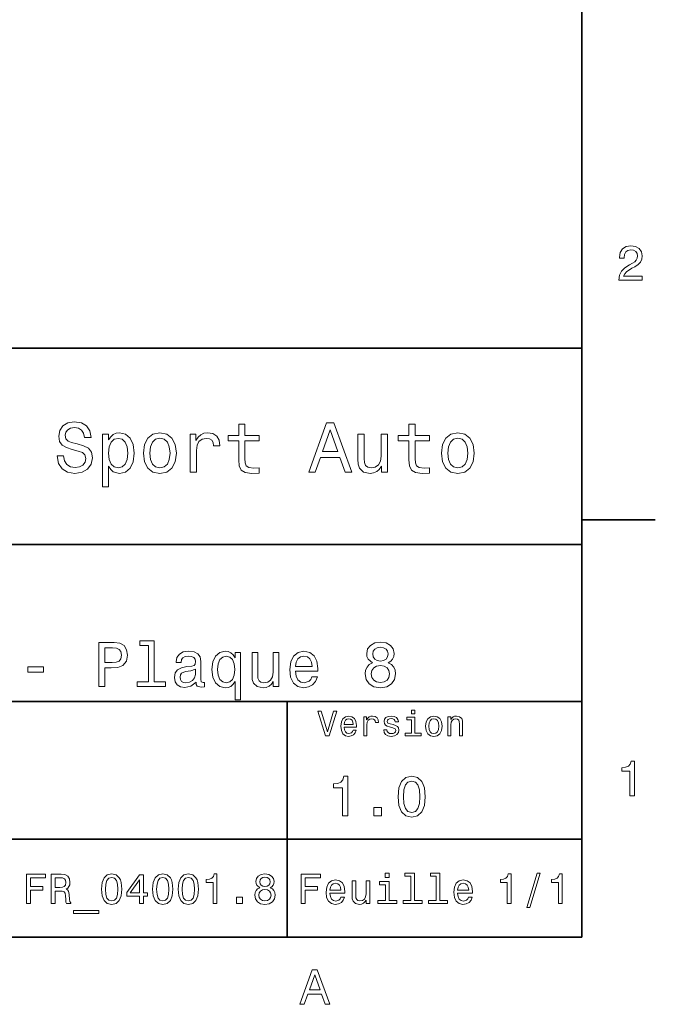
# Model space of a CAD drawing. Extents: x 0 to 297, y 0 to 210.
# Tile 8 of 9: x 230 to 294, y 3 to 103. Entities that reach past the tile are written whole.
import ezdxf

# ---------------------------------------------------------------- set-up
doc = ezdxf.new("R2010")
doc.units = 0

msp = doc.modelspace()

# ---------------------------------------------------------------- linework, layer by layer
at = {"color": 7, "lineweight": 35}
for p, q in [((287, 10), (287, 200)), ((97, 70), (287, 70)), ((287, 70), (287, 10)), ((162, 50), (287, 50)), ((162, 34), (287, 34)), ((257, 10), (257, 34)), ((162, 20), (287, 20)), ((10, 10), (287, 10)), ((97, 10), (287, 10))]:
    msp.add_line(p, q, dxfattribs=at)
at = {"color": 7, "lineweight": 35, "ltscale": 0.1875}
msp.add_line((287, 52.5), (294.5, 52.5), dxfattribs=at)
at = {"color": 7, "lineweight": 13}
for points in [[(290.76947, 76.916786), (293.175079, 76.916786), (293.175079, 77.350502), (291.273773, 77.350502), (291.3797, 77.587532), (291.561249, 77.784218), (292.121033, 78.142288), (292.418579, 78.293587), (292.751434, 78.510445), (292.988464, 78.762604), (293.124634, 79.060158), (293.175079, 79.398056), (293.089355, 79.821686), (292.852325, 80.154541), (292.489197, 80.366356), (292.020172, 80.442001), (291.536041, 80.35627), (291.167877, 80.119232), (290.930847, 79.740997), (290.850159, 79.241714), (290.850159, 79.171112), (291.309082, 79.171112), (291.309082, 79.211456), (291.354462, 79.554398), (291.490631, 79.806557), (291.707489, 79.967941), (291.994965, 80.023415), (292.287476, 79.972984), (292.504333, 79.846901), (292.645538, 79.650215), (292.695984, 79.403099), (292.660675, 79.171112), (292.56485, 78.974426), (292.403473, 78.802956), (292.181549, 78.651657), (291.884003, 78.490273), (291.389771, 78.177589), (291.041779, 77.844742), (290.835022, 77.441284), (290.76947, 76.931915)], [(234.20462, 59.030979), (233.548996, 59.030979), (233.693085, 58.267288), (234.053314, 57.70533), (234.608078, 57.366714), (235.357361, 57.244236), (236.099426, 57.359509), (236.654175, 57.67651), (237.007202, 58.17363), (237.136902, 58.82925), (237.028824, 59.420029), (236.726227, 59.801872), (236.236313, 60.054031), (235.580704, 60.241352), (235.018738, 60.378242), (234.651306, 60.536743), (234.442368, 60.767288), (234.377533, 61.127522), (234.442368, 61.451729), (234.629684, 61.696686), (234.917877, 61.862389), (235.314133, 61.920029), (235.71759, 61.84798), (236.034592, 61.653458), (236.24353, 61.32925), (236.344391, 60.889767), (237, 60.889767), (237, 60.904179), (236.884735, 61.581409), (236.546112, 62.085732), (236.01297, 62.402737), (235.292511, 62.510807), (234.644104, 62.402737), (234.139771, 62.100143), (233.815567, 61.631844), (233.700287, 61.026657), (233.793961, 60.486309), (234.067734, 60.118874), (234.5, 59.873917), (235.09079, 59.6866), (235.674362, 59.520893), (236.113831, 59.362389), (236.380402, 59.131844), (236.47406, 58.757202), (236.387619, 58.375359), (236.164276, 58.087173), (235.825653, 57.907059), (235.386169, 57.849422), (234.896255, 57.928673), (234.521622, 58.159222), (234.283875, 58.533859)], [(252.05043, 60.579971), (252.05043, 58.64193), (252.093658, 58.015129), (252.29538, 57.582851), (252.698853, 57.330688), (253.383286, 57.244236), (254.132568, 57.280258), (254.132568, 57.827808), (253.585022, 57.78458), (253.087891, 57.842216), (252.82132, 58.022331), (252.706055, 58.324928), (252.684448, 58.75), (252.684448, 60.579971), (254.132568, 60.579971), (254.132568, 61.120316), (252.684448, 61.120316), (252.684448, 62.251438), (252.05043, 62.251438), (252.05043, 61.120316), (250.955322, 61.120316), (250.955322, 60.579971)], [(259.175781, 57.381123), (259.838623, 57.381123), (260.364563, 58.850864), (262.360229, 58.850864), (262.886169, 57.381123), (263.563416, 57.381123), (261.733429, 62.388329), (260.998566, 62.388329)], [(269.399109, 60.579971), (269.399109, 58.64193), (269.442352, 58.015129), (269.644073, 57.582851), (270.047546, 57.330688), (270.731995, 57.244236), (271.481262, 57.280258), (271.481262, 57.827808), (270.933716, 57.78458), (270.436584, 57.842216), (270.170013, 58.022331), (270.054749, 58.324928), (270.033142, 58.75), (270.033142, 60.579971), (271.481262, 60.579971), (271.481262, 61.120316), (270.033142, 61.120316), (270.033142, 62.251438), (269.399109, 62.251438), (269.399109, 61.120316), (268.304016, 61.120316), (268.304016, 60.579971)], [(238.786743, 60.652016), (238.786743, 61.25), (238.15274, 61.25), (238.15274, 55.882565), (238.786743, 55.882565), (238.786743, 57.971901), (239.010101, 57.633286), (239.262253, 57.409943), (239.896271, 57.244236), (240.50145, 57.381123), (240.976959, 57.791786), (241.286743, 58.440201), (241.402023, 59.319164), (241.286743, 60.190922), (240.976959, 60.839336), (240.50145, 61.242794), (239.896271, 61.386887), (239.550446, 61.343658), (239.255051, 61.206772), (239.002899, 60.976223)], [(242.338623, 59.311958), (242.453888, 58.432995), (242.785309, 57.78458), (243.311249, 57.381123), (244.017303, 57.244236), (244.716141, 57.381123), (245.242081, 57.777374), (245.573486, 58.425793), (245.695969, 59.311958), (245.573486, 60.190922), (245.242081, 60.846542), (244.716141, 61.242794), (244.017303, 61.386887), (243.311249, 61.242794), (242.785309, 60.839336), (242.453888, 60.190922)], [(247.100861, 57.381123), (247.734863, 57.381123), (247.734863, 59.592937), (247.799713, 60.12608), (247.994232, 60.507923), (248.311249, 60.738472), (248.736313, 60.817722), (249.053314, 60.767288), (249.291077, 60.623199), (249.435165, 60.378242), (249.485596, 60.046829), (250.126801, 60.046829), (250.040344, 60.630402), (249.802597, 61.048271), (249.406342, 61.30043), (248.865997, 61.386887), (248.498566, 61.32925), (248.181549, 61.185158), (247.900574, 60.940201), (247.677246, 60.608788), (247.677246, 61.25), (247.100861, 61.25)], [(260.595093, 59.463257), (261.365997, 61.667866), (262.136902, 59.463257)], [(267.194519, 61.25), (266.560516, 61.25), (266.560516, 59.016571), (266.488464, 58.497837), (266.279541, 58.123196), (265.955322, 57.892651), (265.530243, 57.820602), (265.19165, 57.878242), (264.975494, 58.051151), (264.853027, 58.346542), (264.824219, 58.764408), (264.824219, 61.25), (264.190186, 61.25), (264.190186, 58.706772), (264.211792, 58.195244), (264.348694, 57.770172), (264.766571, 57.381123), (265.436584, 57.244236), (265.796814, 57.294666), (266.106628, 57.424351), (266.373199, 57.647694), (266.589325, 57.971901), (266.589325, 57.381123), (267.194519, 57.381123)], [(272.698853, 59.311958), (272.814117, 58.432995), (273.145508, 57.78458), (273.671448, 57.381123), (274.377502, 57.244236), (275.076355, 57.381123), (275.602295, 57.777374), (275.933716, 58.425793), (276.056183, 59.311958), (275.933716, 60.190922), (275.602295, 60.846542), (275.076355, 61.242794), (274.377502, 61.386887), (273.671448, 61.242794), (273.145508, 60.839336), (272.814117, 60.190922)], [(239.788193, 57.8134), (239.363129, 57.907059), (239.053314, 58.195244), (238.858795, 58.663544), (238.793945, 59.319164), (238.858795, 59.967579), (239.053314, 60.435879), (239.363129, 60.716858), (239.788193, 60.817722), (240.177246, 60.716858), (240.48703, 60.428673), (240.681564, 59.960373), (240.753601, 59.319164), (240.681564, 58.67075), (240.48703, 58.195244), (240.177246, 57.907059)], [(242.98703, 59.319164), (243.05188, 59.967579), (243.253601, 60.435879), (243.57782, 60.72406), (244.017303, 60.824928), (244.449585, 60.72406), (244.773773, 60.443081), (244.97551, 59.967579), (245.047546, 59.319164), (244.97551, 58.663544), (244.773773, 58.188038), (244.449585, 57.899853), (244.017303, 57.806194), (243.57782, 57.899853), (243.253601, 58.188038), (243.05188, 58.663544)], [(273.34726, 59.319164), (273.412109, 59.967579), (273.613831, 60.435879), (273.938019, 60.72406), (274.377502, 60.824928), (274.809784, 60.72406), (275.134003, 60.443081), (275.335724, 59.967579), (275.407776, 59.319164), (275.335724, 58.663544), (275.134003, 58.188038), (274.809784, 57.899853), (274.377502, 57.806194), (273.938019, 57.899853), (273.613831, 58.188038), (273.412109, 58.663544)], [(242.858063, 39.706051), (242.858063, 36.010086), (241.684448, 36.010086), (241.684448, 35.530258), (244.595825, 35.530258), (244.595825, 36.010086), (243.42868, 36.010086), (243.42868, 40.185879), (241.963257, 40.185879), (241.963257, 39.706051)], [(237.793945, 35.530258), (238.390488, 35.530258), (238.390488, 37.430115), (239.05188, 37.430115), (239.719742, 37.462536), (240.251434, 37.68948), (240.595108, 38.130402), (240.711823, 38.733429), (240.621033, 39.291065), (240.361679, 39.699566), (239.933716, 39.945965), (239.350143, 40.030258), (237.793945, 40.030258)], [(239.188049, 39.479107), (239.577087, 39.440201), (239.862396, 39.317001), (240.030975, 39.090057), (240.08934, 38.733429), (240.024506, 38.357346), (239.849426, 38.130402), (239.551147, 38.013687), (239.142654, 37.981266), (238.390488, 37.981266), (238.390488, 39.479107)], [(247.695251, 35.98415), (247.695251, 35.964695), (247.727661, 35.744236), (247.824921, 35.588615), (248.233429, 35.465416), (248.551147, 35.517288), (248.551147, 35.958214), (248.414978, 35.938759), (248.233429, 36.023052), (248.201019, 36.282421), (248.201019, 38.085014), (248.123199, 38.545387), (247.896255, 38.869595), (247.500732, 39.064121), (246.943085, 39.135445), (246.398407, 39.057636), (245.996399, 38.837173), (245.743515, 38.493515), (245.659225, 38.039623), (245.659225, 38.000721), (246.171478, 38.000721), (246.216858, 38.273052), (246.359512, 38.467579), (246.592941, 38.584293), (246.92363, 38.629681), (247.241364, 38.59726), (247.468292, 38.5), (247.604462, 38.331409), (247.649857, 38.09798), (247.623917, 37.825645), (247.520172, 37.68948), (247.260803, 37.624638), (246.774506, 37.572765), (246.216858, 37.456051), (245.82132, 37.248558), (245.587891, 36.924351), (245.516571, 36.444523), (245.581421, 36.016571), (245.782425, 35.698845), (246.106628, 35.497837), (246.554031, 35.426514), (247.157059, 35.562679)], [(251.670044, 38.474064), (251.469025, 38.76585), (251.242081, 38.973343), (250.976227, 39.090057), (250.671478, 39.135445), (250.120331, 39.005764), (249.692368, 38.642651), (249.413544, 38.059078), (249.316284, 37.274494), (249.413544, 36.483429), (249.692368, 35.899857), (250.120331, 35.530258), (250.671478, 35.407059), (250.976227, 35.445965), (251.235596, 35.556194), (251.46254, 35.757202), (251.670044, 36.061958), (251.670044, 34.181557), (252.240631, 34.181557), (252.240631, 39.012245), (251.670044, 39.012245)], [(257.836456, 37.105907), (260.118896, 37.105907), (260.125366, 37.371758), (260.021606, 38.117435), (259.736328, 38.675072), (259.28241, 39.012245), (258.679382, 39.135445), (258.089355, 39.005764), (257.635437, 38.642651), (257.343658, 38.052593), (257.239929, 37.274494), (257.337189, 36.476944), (257.628967, 35.893372), (258.076355, 35.530258), (258.659943, 35.407059), (259.16571, 35.491352), (259.580688, 35.711815), (259.885437, 36.061958), (260.060516, 36.528816), (259.496399, 36.528816), (259.3797, 36.269451), (259.21109, 36.074928), (258.731262, 35.919308), (258.361664, 35.990631), (258.082855, 36.217579), (257.901306, 36.587173), (257.836456, 37.086452)], [(265.682281, 37.95533), (265.351593, 37.773773), (265.124634, 37.520893), (264.981995, 37.203171), (264.936584, 36.820602), (265.040344, 36.243515), (265.338623, 35.796108), (265.824921, 35.510807), (266.486328, 35.400574), (267.141205, 35.510807), (267.627533, 35.796108), (267.925781, 36.243515), (268.036011, 36.820602), (267.984161, 37.203171), (267.847992, 37.520893), (267.614563, 37.773773), (267.290344, 37.95533), (267.549713, 38.11095), (267.731262, 38.324928), (267.841492, 38.584293), (267.880402, 38.902016), (267.776672, 39.362392), (267.504333, 39.731987), (267.063416, 39.971901), (266.486328, 40.062679), (265.90274, 39.971901), (265.461823, 39.731987), (265.182983, 39.362392), (265.085754, 38.902016), (265.118164, 38.584293), (265.228394, 38.324928)], [(265.701721, 38.850143), (265.753601, 39.135445), (265.909241, 39.355907), (266.15564, 39.492073), (266.486328, 39.543945), (266.810516, 39.492073), (267.056915, 39.355907), (267.212524, 39.135445), (267.270905, 38.850143), (267.212524, 38.558357), (267.056915, 38.331409), (266.810516, 38.182274), (266.486328, 38.136887), (266.15564, 38.188759), (265.909241, 38.331409), (265.753601, 38.558357)], [(249.899857, 37.274494), (249.958221, 37.851585), (250.139771, 38.273052), (250.412109, 38.532421), (250.768738, 38.623199), (251.144806, 38.532421), (251.430115, 38.279537), (251.598709, 37.858067), (251.663544, 37.274494), (251.598709, 36.684437), (251.430115, 36.262966), (251.144806, 36.003601), (250.768738, 35.919308), (250.412109, 36.003601), (250.139771, 36.262966), (249.958221, 36.690922)], [(256.118164, 39.012245), (255.547546, 39.012245), (255.547546, 37.002159), (255.482712, 36.535301), (255.294678, 36.198124), (255.002884, 35.990631), (254.620331, 35.925793), (254.315567, 35.977665), (254.121033, 36.133286), (254.010803, 36.399136), (253.984863, 36.775215), (253.984863, 39.012245), (253.414276, 39.012245), (253.414276, 36.723343), (253.433716, 36.262966), (253.556915, 35.880402), (253.932999, 35.530258), (254.536026, 35.407059), (254.860229, 35.45245), (255.139053, 35.569164), (255.378967, 35.770172), (255.573486, 36.061958), (255.573486, 35.530258), (256.118164, 35.530258)], [(257.836456, 37.585735), (257.907776, 38.033138), (258.082855, 38.363831), (258.348694, 38.564842), (258.698853, 38.636166), (259.042511, 38.564842), (259.30835, 38.363831), (259.470459, 38.033138), (259.528809, 37.585735)], [(230.570618, 37.015129), (232.139771, 37.015129), (232.139771, 37.527378), (230.570618, 37.527378)], [(247.630402, 36.749279), (247.552597, 36.412102), (247.345093, 36.152737), (247.033859, 35.98415), (246.651306, 35.925793), (246.404907, 35.958214), (246.229828, 36.061958), (246.119598, 36.243515), (246.087173, 36.496395), (246.113113, 36.723343), (246.216858, 36.885445), (246.631836, 37.067001), (247.157059, 37.14481), (247.630402, 37.30043)], [(265.559082, 36.833572), (265.617432, 37.177231), (265.805481, 37.4366), (266.09726, 37.605186), (266.486328, 37.663544), (266.868896, 37.605186), (267.160675, 37.4366), (267.348694, 37.177231), (267.413544, 36.833572), (267.348694, 36.463974), (267.160675, 36.185158), (266.868896, 36.003601), (266.486328, 35.945244), (266.09726, 36.003601), (265.805481, 36.185158), (265.617432, 36.463974)], [(269.992798, 33.117435), (269.657776, 33.117435), (269.657776, 32.757202), (269.992798, 32.757202)], [(261.71109, 33.03458), (261.08429, 30.905619), (260.439484, 33.03458), (260.09726, 33.03458), (260.904175, 30.530979), (261.264404, 30.530979), (262.053314, 33.03458)], [(262.784576, 31.40634), (264.052582, 31.40634), (264.056183, 31.554033), (263.998566, 31.9683), (263.840057, 32.278099), (263.587891, 32.465416), (263.252869, 32.533859), (262.925079, 32.461815), (262.672913, 32.260086), (262.510803, 31.932276), (262.453156, 31.5), (262.507202, 31.056915), (262.669312, 30.732708), (262.917877, 30.530979), (263.242065, 30.462536), (263.523041, 30.509365), (263.753601, 30.631844), (263.922913, 30.826368), (264.020172, 31.085733), (263.706787, 31.085733), (263.641937, 30.941643), (263.548279, 30.833572), (263.281708, 30.747118), (263.076355, 30.786743), (262.921478, 30.912823), (262.820618, 31.118155), (262.784576, 31.395533)], [(262.784576, 31.672911), (262.824219, 31.921469), (262.921478, 32.105186), (263.069153, 32.216858), (263.263702, 32.256485), (263.45462, 32.216858), (263.602295, 32.105186), (263.692352, 31.921469), (263.724792, 31.672911)], [(264.794678, 30.530979), (265.111664, 30.530979), (265.111664, 31.636887), (265.144104, 31.903458), (265.241364, 32.094379), (265.399841, 32.209652), (265.612396, 32.249279), (265.770905, 32.224064), (265.889771, 32.152016), (265.961823, 32.029537), (265.98703, 31.863832), (266.307648, 31.863832), (266.264404, 32.155621), (266.145538, 32.364552), (265.947418, 32.490635), (265.677246, 32.533859), (265.49353, 32.505043), (265.335022, 32.432995), (265.194519, 32.310516), (265.082855, 32.144814), (265.082855, 32.465416), (264.794678, 32.465416)], [(267.791779, 31.658501), (267.485596, 31.730547), (267.258636, 31.8134), (267.182983, 31.982708), (267.20462, 32.101585), (267.280273, 32.188038), (267.40274, 32.242073), (267.579254, 32.263687), (267.748566, 32.242073), (267.881836, 32.177231), (267.968292, 32.079971), (268.004333, 31.950287), (268.314117, 31.950287), (268.314117, 31.957493), (268.260101, 32.191643), (268.112396, 32.375359), (267.881836, 32.490635), (267.579254, 32.533859), (267.273041, 32.490635), (267.049713, 32.371758), (266.90921, 32.195244), (266.865997, 31.971901), (266.898407, 31.755764), (266.999268, 31.604465), (267.164978, 31.496397), (267.406342, 31.420748), (267.759369, 31.334293), (267.975494, 31.244236), (268.033142, 31.17219), (268.054749, 31.064121), (268.022339, 30.930836), (267.935883, 30.829971), (267.79538, 30.765129), (267.608063, 30.743515), (267.409943, 30.765129), (267.265839, 30.840778), (267.168579, 30.963255), (267.128967, 31.132565), (266.822754, 31.132565), (266.873199, 30.844379), (267.020905, 30.635447), (267.255035, 30.509365), (267.579254, 30.462536), (267.917877, 30.509365), (268.166412, 30.635447), (268.317719, 30.837175), (268.371765, 31.100143), (268.332123, 31.327089), (268.220459, 31.481987), (268.036743, 31.582851)], [(269.981995, 30.79755), (269.981995, 32.400574), (269.167877, 32.400574), (269.167877, 32.130402), (269.664978, 32.130402), (269.664978, 30.79755), (269.016571, 30.79755), (269.016571, 30.530979), (270.637604, 30.530979), (270.637604, 30.79755)], [(271.087891, 31.496397), (271.145538, 31.056915), (271.311249, 30.732708), (271.574219, 30.530979), (271.927246, 30.462536), (272.276672, 30.530979), (272.539612, 30.729107), (272.705322, 31.053314), (272.766571, 31.496397), (272.705322, 31.935879), (272.539612, 32.263687), (272.276672, 32.461815), (271.927246, 32.533859), (271.574219, 32.461815), (271.311249, 32.260086), (271.145538, 31.935879)], [(271.412109, 31.5), (271.444519, 31.824207), (271.54538, 32.058357), (271.707489, 32.20245), (271.927246, 32.25288), (272.143372, 32.20245), (272.305481, 32.061958), (272.406342, 31.824207), (272.442352, 31.5), (272.406342, 31.17219), (272.305481, 30.934437), (272.143372, 30.790344), (271.927246, 30.743515), (271.707489, 30.790344), (271.54538, 30.934437), (271.444519, 31.17219)], [(273.350159, 30.530979), (273.667145, 30.530979), (273.667145, 31.647694), (273.699554, 31.903458), (273.804047, 32.090778), (273.966125, 32.206051), (274.182281, 32.249279), (274.355194, 32.213257), (274.463257, 32.115993), (274.517303, 31.95389), (274.535309, 31.737751), (274.535309, 30.530979), (274.852295, 30.530979), (274.852295, 31.802593), (274.837891, 32.058357), (274.773041, 32.270893), (274.560516, 32.465416), (274.229095, 32.533859), (274.04538, 32.508644), (273.890503, 32.440201), (273.757202, 32.324928), (273.65274, 32.170029), (273.65274, 32.465416), (273.350159, 32.465416)], [(291.909241, 24.416786), (292.368164, 24.416786), (292.368164, 27.942001), (292.025208, 27.942001), (291.934448, 27.634365), (291.752899, 27.427593), (291.475525, 27.306557), (291.092224, 27.266211), (291.092224, 26.90814), (291.909241, 26.90814)], [(262.631134, 22.360231), (263.155609, 22.360231), (263.155609, 26.38905), (262.763702, 26.38905), (262.659943, 26.037464), (262.452454, 25.801153), (262.135437, 25.662825), (261.697418, 25.616714), (261.697418, 25.207493), (262.631134, 25.207493)], [(268.285309, 24.314121), (268.371765, 23.409224), (268.642639, 22.763689), (269.074921, 22.371759), (269.674347, 22.244957), (270.268005, 22.371759), (270.700287, 22.763689), (270.965424, 23.409224), (271.057648, 24.314121), (270.965424, 25.213257), (270.855896, 25.570606), (270.700287, 25.864553), (270.268005, 26.256485), (269.674347, 26.38905), (269.074921, 26.256485), (268.642639, 25.858791), (268.371765, 25.213257)], [(268.838623, 24.314121), (268.884735, 25.011528), (269.028809, 25.51297), (269.288177, 25.806917), (269.674347, 25.910664), (270.054749, 25.806917), (270.314117, 25.51297), (270.458221, 25.011528), (270.504333, 24.314121), (270.458221, 23.610952), (270.314117, 23.10951), (270.054749, 22.815563), (269.674347, 22.717581), (269.288177, 22.815563), (269.028809, 23.10951), (268.884735, 23.610952)], [(265.806915, 22.360231), (266.602295, 22.360231), (266.602295, 23.219021), (265.806915, 23.219021)], [(230.414978, 13.428675), (230.817001, 13.428675), (230.817001, 14.807637), (232.079254, 14.807637), (232.079254, 15.166427), (230.817001, 15.166427), (230.817001, 16.065563), (232.368881, 16.065563), (232.368881, 16.428675), (230.414978, 16.428675)], [(232.939484, 13.428675), (233.341492, 13.428675), (233.341492, 14.695246), (233.752167, 14.695246), (234.054749, 14.682277), (234.244965, 14.621758), (234.348709, 14.479107), (234.391937, 14.224064), (234.413544, 13.835014), (234.439484, 13.579971), (234.491348, 13.428675), (234.945251, 13.428675), (234.945251, 13.510807), (234.845825, 13.631845), (234.811234, 13.856628), (234.780975, 14.340778), (234.707489, 14.699568), (234.608063, 14.81196), (234.452454, 14.894093), (234.625366, 15.002162), (234.746399, 15.153459), (234.824203, 15.34366), (234.850143, 15.572767), (234.789627, 15.93588), (234.616714, 16.208214), (234.331406, 16.372478), (233.942368, 16.428675), (232.939484, 16.428675)], [(233.829971, 16.061239), (234.093658, 16.035303), (234.279541, 15.953171), (234.396255, 15.801874), (234.435165, 15.564121), (234.391937, 15.313401), (234.275223, 15.162104), (234.07637, 15.084294), (233.804031, 15.06268), (233.341492, 15.06268), (233.341492, 16.061239)], [(238.066284, 14.894093), (238.131119, 14.215418), (238.33429, 13.731268), (238.658508, 13.43732), (239.108063, 13.342219), (239.553314, 13.43732), (239.877518, 13.731268), (240.07637, 14.215418), (240.145538, 14.894093), (240.07637, 15.568444), (239.994232, 15.836456), (239.877518, 16.056917), (239.553314, 16.350864), (239.108063, 16.450289), (238.658508, 16.350864), (238.33429, 16.052593), (238.131119, 15.568444)], [(238.481262, 14.894093), (238.515854, 15.417148), (238.623917, 15.793228), (238.818451, 16.013689), (239.108063, 16.091499), (239.393372, 16.013689), (239.587891, 15.793228), (239.695969, 15.417148), (239.730545, 14.894093), (239.695969, 14.366715), (239.587891, 13.990634), (239.393372, 13.770173), (239.108063, 13.696686), (238.818451, 13.770173), (238.623917, 13.990634), (238.515854, 14.366715)], [(241.94812, 13.428675), (242.337173, 13.428675), (242.337173, 14.172191), (242.765137, 14.172191), (242.765137, 14.518012), (242.337173, 14.518012), (242.337173, 16.363834), (241.943802, 16.363834), (240.629684, 14.552594), (240.629684, 14.172191), (241.94812, 14.172191)], [(243.270889, 14.894093), (243.335739, 14.215418), (243.53891, 13.731268), (243.863113, 13.43732), (244.312683, 13.342219), (244.757919, 13.43732), (245.082138, 13.731268), (245.280975, 14.215418), (245.350143, 14.894093), (245.280975, 15.568444), (245.198853, 15.836456), (245.082138, 16.056917), (244.757919, 16.350864), (244.312683, 16.450289), (243.863113, 16.350864), (243.53891, 16.052593), (243.335739, 15.568444)], [(243.685883, 14.894093), (243.720459, 15.417148), (243.828537, 15.793228), (244.023056, 16.013689), (244.312683, 16.091499), (244.597977, 16.013689), (244.792511, 15.793228), (244.900574, 15.417148), (244.935165, 14.894093), (244.900574, 14.366715), (244.792511, 13.990634), (244.597977, 13.770173), (244.312683, 13.696686), (244.023056, 13.770173), (243.828537, 13.990634), (243.720459, 14.366715)], [(245.873199, 14.894093), (245.938034, 14.215418), (246.141205, 13.731268), (246.465424, 13.43732), (246.914978, 13.342219), (247.360229, 13.43732), (247.684433, 13.731268), (247.883286, 14.215418), (247.952454, 14.894093), (247.883286, 15.568444), (247.801147, 15.836456), (247.684433, 16.056917), (247.360229, 16.350864), (246.914978, 16.450289), (246.465424, 16.350864), (246.141205, 16.052593), (245.938034, 15.568444)], [(246.288177, 14.894093), (246.322769, 15.417148), (246.430832, 15.793228), (246.625366, 16.013689), (246.914978, 16.091499), (247.200287, 16.013689), (247.394806, 15.793228), (247.502884, 15.417148), (247.53746, 14.894093), (247.502884, 14.366715), (247.394806, 13.990634), (247.200287, 13.770173), (246.914978, 13.696686), (246.625366, 13.770173), (246.430832, 13.990634), (246.322769, 14.366715)], [(249.439484, 13.428675), (249.832855, 13.428675), (249.832855, 16.450289), (249.53891, 16.450289), (249.46109, 16.1866), (249.305481, 16.009367), (249.067719, 15.905621), (248.739197, 15.871038), (248.739197, 15.564121), (249.439484, 15.564121)], [(254.185883, 15.045389), (253.965424, 14.924352), (253.814117, 14.755764), (253.719025, 14.543948), (253.688766, 14.288905), (253.757935, 13.904179), (253.956772, 13.605908), (254.280975, 13.415707), (254.721909, 13.342219), (255.158508, 13.415707), (255.482712, 13.605908), (255.681564, 13.904179), (255.755051, 14.288905), (255.720459, 14.543948), (255.629684, 14.755764), (255.47406, 14.924352), (255.257935, 15.045389), (255.430832, 15.149136), (255.55188, 15.291787), (255.625366, 15.464698), (255.651306, 15.676514), (255.582138, 15.98343), (255.400574, 16.229828), (255.106628, 16.389771), (254.721909, 16.450289), (254.332855, 16.389771), (254.03891, 16.229828), (253.853027, 15.98343), (253.788193, 15.676514), (253.809799, 15.464698), (253.883286, 15.291787)], [(254.198853, 15.641932), (254.233429, 15.832133), (254.337173, 15.979107), (254.50145, 16.069885), (254.721909, 16.104467), (254.938049, 16.069885), (255.10231, 15.979107), (255.206055, 15.832133), (255.244965, 15.641932), (255.206055, 15.447407), (255.10231, 15.29611), (254.938049, 15.196686), (254.721909, 15.166427), (254.50145, 15.201009), (254.337173, 15.29611), (254.233429, 15.447407)], [(258.414978, 13.428675), (258.817017, 13.428675), (258.817017, 14.807637), (260.079254, 14.807637), (260.079254, 15.166427), (258.817017, 15.166427), (258.817017, 16.065563), (260.368866, 16.065563), (260.368866, 16.428675), (258.414978, 16.428675)], [(267.389038, 16.532421), (266.98703, 16.532421), (266.98703, 16.100145), (267.389038, 16.100145)], [(269.572052, 16.212536), (269.572052, 13.748559), (268.789612, 13.748559), (268.789612, 13.428675), (270.73056, 13.428675), (270.73056, 13.748559), (269.952454, 13.748559), (269.952454, 16.532421), (268.975494, 16.532421), (268.975494, 16.212536)], [(272.174347, 16.212536), (272.174347, 13.748559), (271.391937, 13.748559), (271.391937, 13.428675), (273.332855, 13.428675), (273.332855, 13.748559), (272.554749, 13.748559), (272.554749, 16.532421), (271.57782, 16.532421), (271.57782, 16.212536)], [(279.416443, 13.428675), (279.809814, 13.428675), (279.809814, 16.450289), (279.515839, 16.450289), (279.438049, 16.1866), (279.28241, 16.009367), (279.044678, 15.905621), (278.716125, 15.871038), (278.716125, 15.564121), (279.416443, 15.564121)], [(281.42218, 13.026657), (281.720459, 13.026657), (282.766571, 16.510807), (282.463989, 16.510807)], [(284.621033, 13.428675), (285.014404, 13.428675), (285.014404, 16.450289), (284.720459, 16.450289), (284.642639, 16.1866), (284.48703, 16.009367), (284.249268, 15.905621), (283.920746, 15.871038), (283.920746, 15.564121), (284.621033, 15.564121)], [(240.992798, 14.518012), (241.94812, 15.862392), (241.94812, 14.518012)], [(261.341492, 14.479107), (262.863098, 14.479107), (262.867432, 14.656341), (262.798279, 15.153459), (262.608063, 15.525217), (262.305481, 15.75), (261.903473, 15.832133), (261.510101, 15.745678), (261.207489, 15.503603), (261.01297, 15.110231), (260.943817, 14.591499), (261.008636, 14.059798), (261.203156, 13.67075), (261.501434, 13.428675), (261.890503, 13.346542), (262.227661, 13.402739), (262.504333, 13.549712), (262.707489, 13.783141), (262.824219, 14.09438), (262.44812, 14.09438), (262.370331, 13.92147), (262.257935, 13.791787), (261.938049, 13.688041), (261.69165, 13.735591), (261.505768, 13.886888), (261.384735, 14.133286), (261.341492, 14.466139)], [(261.341492, 14.798992), (261.389038, 15.097262), (261.505768, 15.317724), (261.682983, 15.45173), (261.916412, 15.49928), (262.145538, 15.45173), (262.322754, 15.317724), (262.430847, 15.097262), (262.469727, 14.798992)], [(265.400574, 15.75), (265.020172, 15.75), (265.020172, 14.409943), (264.976959, 14.098703), (264.851593, 13.873919), (264.657074, 13.735591), (264.402008, 13.692364), (264.198853, 13.726946), (264.069153, 13.830692), (263.995667, 14.007925), (263.978394, 14.258646), (263.978394, 15.75), (263.597992, 15.75), (263.597992, 14.224064), (263.610962, 13.917148), (263.693085, 13.662104), (263.943817, 13.428675), (264.345825, 13.346542), (264.561951, 13.376801), (264.747833, 13.454611), (264.907776, 13.588617), (265.037476, 13.783141), (265.037476, 13.428675), (265.400574, 13.428675)], [(267.376068, 13.748559), (267.376068, 15.672191), (266.399139, 15.672191), (266.399139, 15.347983), (266.995667, 15.347983), (266.995667, 13.748559), (266.21759, 13.748559), (266.21759, 13.428675), (268.162811, 13.428675), (268.162811, 13.748559)], [(274.353027, 14.479107), (275.874634, 14.479107), (275.878967, 14.656341), (275.809814, 15.153459), (275.619598, 15.525217), (275.317017, 15.75), (274.914978, 15.832133), (274.521606, 15.745678), (274.219025, 15.503603), (274.024506, 15.110231), (273.955322, 14.591499), (274.020172, 14.059798), (274.214691, 13.67075), (274.51297, 13.428675), (274.902008, 13.346542), (275.239197, 13.402739), (275.515839, 13.549712), (275.719025, 13.783141), (275.835724, 14.09438), (275.459656, 14.09438), (275.381836, 13.92147), (275.26944, 13.791787), (274.949554, 13.688041), (274.703186, 13.735591), (274.517303, 13.886888), (274.39624, 14.133286), (274.353027, 14.466139)], [(274.353027, 14.798992), (274.400574, 15.097262), (274.517303, 15.317724), (274.694519, 15.45173), (274.927948, 15.49928), (275.157074, 15.45173), (275.33429, 15.317724), (275.442352, 15.097262), (275.481262, 14.798992)], [(251.82132, 13.428675), (252.417877, 13.428675), (252.417877, 14.072767), (251.82132, 14.072767)], [(254.103745, 14.297551), (254.142654, 14.526657), (254.268005, 14.699568), (254.46254, 14.81196), (254.721909, 14.850865), (254.976944, 14.81196), (255.171478, 14.699568), (255.296829, 14.526657), (255.340057, 14.297551), (255.296829, 14.051153), (255.171478, 13.865274), (254.976944, 13.744237), (254.721909, 13.705332), (254.46254, 13.744237), (254.268005, 13.865274), (254.142654, 14.051153)], [(235.204605, 12.711096), (235.204605, 12.408502), (237.806915, 12.408502), (237.806915, 12.711096)], [(258.266846, 3.166787), (258.730835, 3.166787), (259.098999, 4.195605), (260.495972, 4.195605), (260.864105, 3.166787), (261.338165, 3.166787), (260.05719, 6.67183), (259.542786, 6.67183)], [(259.260376, 4.624279), (259.799988, 6.167507), (260.33963, 4.624279)]]:
    msp.add_lwpolyline(points, close=True, dxfattribs=at)

doc.saveas('drawing.dxf')
